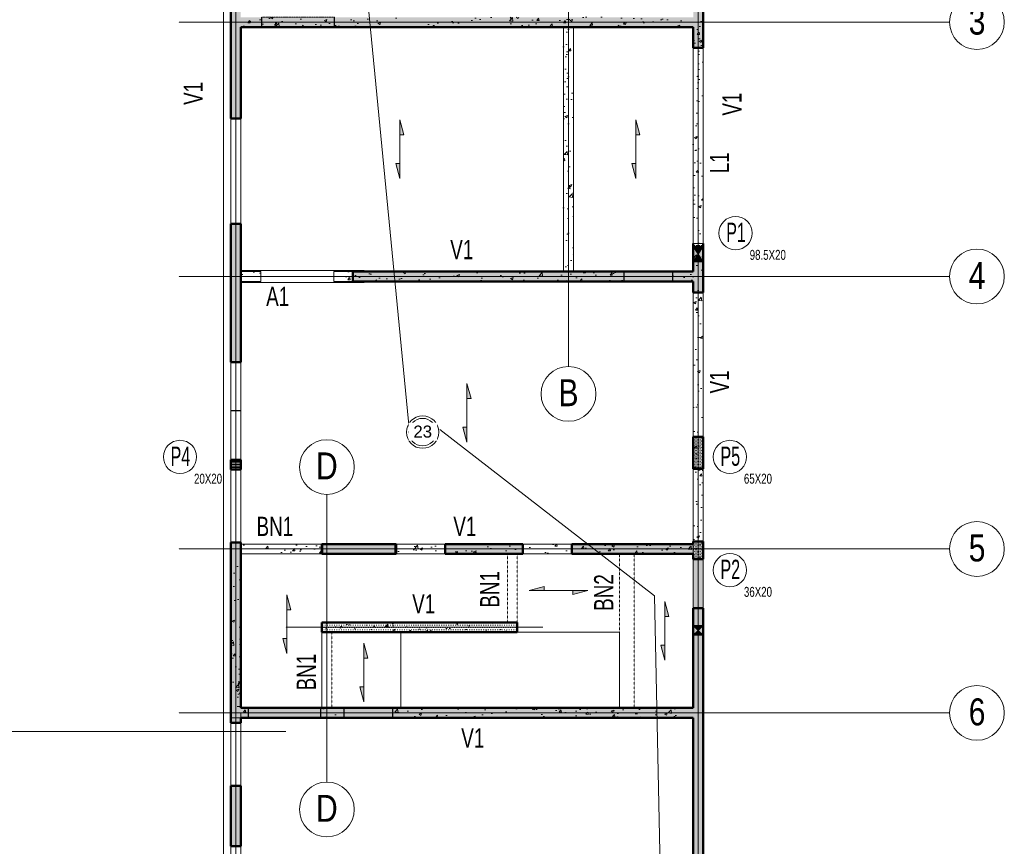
# Model space of a CAD drawing. Header units: millimetres. Extents: x 7562 to 90209, y -2040 to 79170.
# Tile 5 of 7: x 26020 to 46148, y 44202 to 61100. Entities that reach past the tile are written whole.
import ezdxf

# ---------------------------------------------------------------- set-up
doc = ezdxf.new("R2010")
doc.units = ezdxf.units.MM
for name, pattern in [('AREST - Caché - Court', [2.0292, 1.5, -0.5292]), ('Ligne de quadrillage', [11, 1, -1, 8, -1]), ('Projeté', [3.96875, 2.38125, -1.5875]), ('Tiret', [6.35, 3.175, -3.175])]:
    doc.linetypes.add(name, pattern=pattern)
for name, color, linetype, lineweight in [('A-DETL-GENF', 92, 'Projeté', 15), ('A-DETL-HDLN', 90, 'Tiret', 20), ('A-DETL-MEDM', 33, 'Continuous', 25), ('A-DETL-THIN', 151, 'Continuous', 20), ('A-DOOR', 31, 'Continuous', 20), ('A-FLOR', 192, 'Continuous', 15), ('A-GLAZ', 151, 'Continuous', 20), ('A-WALL', 113, 'Continuous', 20), ('A-WALL-IDEN', 211, 'Continuous', 15), ('A-WALL-PATT', 111, 'Continuous', 30), ('S-BEAM', 12, 'Continuous', 15), ('S-BEAM-IDEN', 2, 'Continuous', 15), ('S-COLS', 52, 'Continuous', 15), ('S-COLS-IDEN', 171, 'Continuous', 15), ('S-FLOR-SYMB', 171, 'Continuous', 15), ('S-FNDN-IDEN', 2, 'Continuous', 15), ('S-GRID', 1, 'Continuous', 15), ('S-GRID-IDEN', 1, 'Continuous', 15), ('S-STRS-MBND', 31, 'Projeté', 15)]:
    doc.layers.add(name, color=color, linetype=linetype, lineweight=lineweight)
doc.styles.add('Arial', font='arial.ttf', dxfattribs={"width": 0.8, "height": 550.778443})
doc.styles.add('Arial_1', font='arial.ttf', dxfattribs={"width": 0.7, "height": 393.413174})
doc.styles.add('Arial_2', font='arial.ttf', dxfattribs={"height": 245.883234})
doc.styles.add('Arial_3', font='arial.ttf', dxfattribs={"width": 0.6, "height": 393.413174})
doc.styles.add('Arial_B', font='txt', dxfattribs={"width": 0.7, "height": 202.95124})
pattern_1 = [(0, (0, 0), (23.812, 47.625), [3.353, -44.272])]
pattern_2 = [(50, (0, 0), (546.5526, -47.8174), [57.15, -628.65]), (355, (0, 0), (-105.7283, 573.17), [45.72, -502.92]), (100.451, (45.55, -4), (440.8275, 525.35), [48.57, -534.27]), (46.184, (0, 152.4), (813.2374, -126.129), [85.725, -942.975]), (96.636, (67.8, 141.9), (712.207, 742.283), [72.855, -801.406]), (351.184, (0, 152.4), (712.215, 742.276), [68.58, -754.38]), (21, (76.2, 114.3), (454.8433, -306.796), [57.15, -628.65]), (326, (76.2, 114.3), (185.4063, 552.564), [45.72, -502.92]), (71.451, (114.1, 88.73), (640.251, 245.764), [48.57, -534.27]), (37.5, (0, 0), (9.26637, 253.66504), [3.353, -493.471, 3.353, -507.187, -504.825]), (37.5, (0, 0), (9.26637, 253.66504), [-1007.364, 3.353, -501.472]), (7.5, (0, 0), (200.4594, 300.5414), [3.353, -287.731, 3.353, -482.041, -192.405]), (7.5, (0, 0), (200.4594, 300.5414), [-776.478, 3.353, -189.052]), (327.5, (-169.93, 0), (406.77284, -17.18643), [3.353, -187.147, 3.353, -591.007, -788.67]), (327.5, (-169.93, 0), (406.77284, -17.18643), [-784.86, 3.353, -785.317]), (317.5, (-246.13, 0), (444.388, 76.2803), [3.353, -244.297, 3.353, -391.363, -560.07]), (317.5, (-246.13, 0), (444.388, 76.2803), [-642.366, 3.353, -556.717])]
pattern_3 = [(0, (0, 0), (15.875, 31.75), [3.353, -28.397])]

# ---------------------------------------------------------------- blocks, each defined once
blk = doc.blocks.new('Porte-Ouverture - 149x280h-940808-RDC')
at = {"layer": 'A-DETL-GENF'}
for p, q in [((737, 100), (-753, 100)), ((-753, -100), (737, -100))]:
    blk.add_line(p, q, dxfattribs=at)
at = {"layer": 'A-DETL-MEDM'}
for p, q in [((-753, 100), (-753, -100)), ((737, -100), (737, 100))]:
    blk.add_line(p, q, dxfattribs=at)
blk = doc.blocks.new('Porte-Ouverture - 100x280h-942323-RDC')
at = {"layer": 'A-DETL-GENF'}
for p, q in [((492, 100), (-508, 100)), ((-508, -100), (492, -100))]:
    blk.add_line(p, q, dxfattribs=at)
at = {"layer": 'A-DETL-MEDM'}
for p, q in [((-508, 100), (-508, -100)), ((492, -100), (492, 100))]:
    blk.add_line(p, q, dxfattribs=at)
blk = doc.blocks.new('Fenêtre-Ouverture carrée - 100x170h-941478-RDC')
at = {"layer": 'A-GLAZ'}
for p, q in [((-508, -100), (-508, 100)), ((492, 100), (492, -100))]:
    blk.add_line(p, q, dxfattribs=at)
at = {"layer": 'A-GLAZ', "color": 1, "linetype": 'Projeté', "lineweight": 15}
for p, q in [((-508, 100), (492, 100)), ((492, -100), (-508, -100))]:
    blk.add_line(p, q, dxfattribs=at)
blk = doc.blocks.new('Fenêtre-Ouverture carrée - 215x170h-941306-RDC')
at = {"layer": 'A-GLAZ'}
for p, q in [((-1083, -100), (-1083, 100)), ((1067, 100), (1067, -100))]:
    blk.add_line(p, q, dxfattribs=at)
at = {"layer": 'A-GLAZ', "color": 1, "linetype": 'Projeté', "lineweight": 15}
for p, q in [((-1083, 100), (1067, 100)), ((1067, -100), (-1083, -100))]:
    blk.add_line(p, q, dxfattribs=at)
blk = doc.blocks.new('Porte-Ouverture - 100x208h-944597-RDC')
at = {"layer": 'A-DETL-GENF'}
for p, q in [((492, 100), (-508, 100)), ((-508, -100), (492, -100))]:
    blk.add_line(p, q, dxfattribs=at)
at = {"layer": 'A-DETL-MEDM'}
for p, q in [((-508, 100), (-508, -100)), ((492, -100), (492, 100))]:
    blk.add_line(p, q, dxfattribs=at)
blk = doc.blocks.new('Fenêtre-Ouverture carrée - 295x170h-1119920-RDC')
at = {"layer": 'A-GLAZ'}
for p, q in [((-1483, -100), (-1483, 100)), ((1467, 100), (1467, -100))]:
    blk.add_line(p, q, dxfattribs=at)
at = {"layer": 'A-GLAZ', "color": 1, "linetype": 'Projeté', "lineweight": 15}
for p, q in [((-1483, 100), (1467, 100)), ((1467, -100), (-1483, -100))]:
    blk.add_line(p, q, dxfattribs=at)
blk = doc.blocks.new('Fenêtre-Ouverture carrée - 400x170h-953966-RDC')
at = {"layer": 'A-GLAZ'}
for p, q in [((-2008, -100), (-2008, 100)), ((1992, 100), (1992, -100))]:
    blk.add_line(p, q, dxfattribs=at)
at = {"layer": 'A-GLAZ', "color": 1, "linetype": 'Projeté', "lineweight": 15}
for p, q in [((-2008, 100), (1992, 100)), ((1992, -100), (-2008, -100))]:
    blk.add_line(p, q, dxfattribs=at)
blk = doc.blocks.new('Porte-Ouverture - 100x208h-1149043-RDC')
at = {"layer": 'A-DETL-GENF'}
for p, q in [((492, 100), (-508, 100)), ((-508, -100), (492, -100))]:
    blk.add_line(p, q, dxfattribs=at)
at = {"layer": 'A-DETL-MEDM'}
for p, q in [((-508, 100), (-508, -100)), ((492, -100), (492, 100))]:
    blk.add_line(p, q, dxfattribs=at)
blk = doc.blocks.new('Porte-Ouverture - 149x208h-1149041-RDC')
at = {"layer": 'A-DETL-GENF'}
for p, q in [((737, 100), (-753, 100)), ((-753, -100), (737, -100))]:
    blk.add_line(p, q, dxfattribs=at)
at = {"layer": 'A-DETL-MEDM'}
for p, q in [((-753, 100), (-753, -100)), ((737, -100), (737, 100))]:
    blk.add_line(p, q, dxfattribs=at)
blk = doc.blocks.new('Porte-Ouverture - 129x208h-1097813-RDC')
at = {"layer": 'A-DETL-GENF'}
for p, q in [((637, 100), (-653, 100)), ((-653, -100), (637, -100))]:
    blk.add_line(p, q, dxfattribs=at)
at = {"layer": 'A-DETL-MEDM'}
for p, q in [((-653, 100), (-653, -100)), ((637, -100), (637, 100))]:
    blk.add_line(p, q, dxfattribs=at)
blk = doc.blocks.new('Resa avec pochage-vue vers le haut - RESA 31x40h-1201241-RDC')
at = {"layer": 'A-DETL-GENF', "linetype": 'Continuous'}
blk.add_hatch(color=256, dxfattribs=at).paths.add_polyline_path([(-30, 0), (125, 100), (125, -100)], flags=0)
at = {"layer": 'A-GLAZ', "lineweight": 15}
blk.add_hatch(color=256, dxfattribs=at).paths.add_polyline_path([(-30, 0), (-185, -100), (-185, 100)], flags=0)
at = {"layer": 'A-DETL-GENF', "linetype": 'Continuous'}
for p, q in [((-30, 0), (-185, 100)), ((-185, 100), (-185, -100)), ((-185, -100), (-30, 0)), ((125, 100), (-30, 0)), ((-30, 0), (125, -100)), ((125, -100), (125, 100))]:
    blk.add_line(p, q, dxfattribs=at)
blk = doc.blocks.new('Resa avec pochage-vue vers le haut - RESA 31x40h-1201357-RDC')
at = {"layer": 'A-DETL-GENF', "linetype": 'Continuous'}
blk.add_hatch(color=256, dxfattribs=at).paths.add_polyline_path([(25, 0), (125, 100), (125, -100)], flags=0)
at = {"layer": 'A-GLAZ', "lineweight": 15}
blk.add_hatch(color=256, dxfattribs=at).paths.add_polyline_path([(25, 0), (-75, -100), (-75, 100)], flags=0)
at = {"layer": 'A-DETL-GENF', "linetype": 'Continuous'}
for p, q in [((25, 0), (-75, 100)), ((-75, 100), (-75, -100)), ((-75, -100), (25, 0)), ((125, 100), (25, 0)), ((25, 0), (125, -100)), ((125, -100), (125, 100))]:
    blk.add_line(p, q, dxfattribs=at)
blk = doc.blocks.new('Poutre Plate - 30x23h-1110432-RDC')
at = {"layer": 'A-DETL-HDLN'}
for p, q in [((-1574.7, 150), (1574.7, 150)), ((-1574.7, -150), (1574.7, -150))]:
    blk.add_line(p, q, dxfattribs=at)
at = {"layer": 'S-BEAM'}
for p, q in [((-1574.7, 150), (-1574.7, 150)), ((-1574.7, 150), (-1574.7, -150)), ((1574.7, -150), (1574.7, 150)), ((1574.7, 150), (1574.7, 150)), ((-1574.7, -150), (-1574.7, -150)), ((1574.7, -150), (1574.7, -150))]:
    blk.add_line(p, q, dxfattribs=at)
blk = doc.blocks.new('Poutre Plate - 20x23h-1111075-RDC')
at = {"layer": 'A-DETL-HDLN'}
blk.add_line((-774.7, -100), (774.7, -100), dxfattribs=at)
at = {"layer": 'S-BEAM'}
for p, q in [((-774.7, 100), (-774.7, 100)), ((-774.7, 100), (-774.7, -100)), ((-774.7, 100), (774.7, 100)), ((774.7, -100), (774.7, 100)), ((774.7, 100), (774.7, 100)), ((-774.7, -100), (-774.7, -100)), ((774.7, -100), (774.7, -100))]:
    blk.add_line(p, q, dxfattribs=at)
blk = doc.blocks.new('Poutre Plate - 20x23h-1112555-RDC')
at = {"layer": 'A-DETL-HDLN'}
for p, q in [((-700.2, 100), (700, 100)), ((-700.2, -100), (700, -100))]:
    blk.add_line(p, q, dxfattribs=at)
at = {"layer": 'S-BEAM'}
for p, q in [((-700.2, 100), (-700.2, 100)), ((-700.2, 100), (-700.2, -100)), ((700, -100), (700, 100)), ((700, 100), (700, 100)), ((-700.2, -100), (-700.2, -100)), ((700, -100), (700, -100))]:
    blk.add_line(p, q, dxfattribs=at)
blk = doc.blocks.new('Poutre Plate - 20x23h-1111910-RDC')
at = {"layer": 'A-DETL-HDLN'}
for p, q in [((-880, 100), (780, 100)), ((-880, -100), (780, -100))]:
    blk.add_line(p, q, dxfattribs=at)
at = {"layer": 'S-BEAM'}
for p, q in [((-880, 100), (-880, 100)), ((-880, 100), (-880, -100)), ((780, -100), (780, 100)), ((780, 100), (780, 100)), ((-880, -100), (-880, -100)), ((780, -100), (780, -100))]:
    blk.add_line(p, q, dxfattribs=at)
blk = doc.blocks.new('Quadrillage - M_Extrémité de la ligne de quadrillage - Cercle Arest-424986-RDC')
at = {"layer": 'S-GRID-IDEN'}
blk.add_circle((0, 0), 5.6, dxfattribs=at)
blk = doc.blocks.new('M_Sens de portée fixe - Dalle unidirectionnelle - 06 mm-77493-RDC')
at = {"layer": 'S-FLOR-SYMB'}
for points in [[(-2.93, 0.82), (-2.93, 0), (-6, 0)], [(2.93, -0.82), (2.93, 0), (6, 0)]]:
    blk.add_hatch(color=256, dxfattribs=at).paths.add_polyline_path(points, flags=0)
for p, q in [((-2.93, 0.82), (-6, 0)), ((0, 0), (-6, 0)), ((-2.93, 0), (-2.93, 0.82)), ((0, 0), (6, 0)), ((2.93, -0.82), (6, 0)), ((2.93, 0), (2.93, -0.82))]:
    blk.add_line(p, q, dxfattribs=at)
blk = doc.blocks.new('Etiquette Dalle Epaisseur-AREST - Dalle Brut-1108061-RDC')
at = {"layer": 'S-FNDN-IDEN'}
for radius in [3.31, 2.81]:
    blk.add_circle((0, -2.59), radius, dxfattribs=at)
blk = doc.blocks.new('Etiquette Poteau - AREST - Phase AP-476303-RDC')
at = {"layer": 'S-COLS-IDEN'}
blk.add_circle((0, 0), 3.4, dxfattribs=at)

msp = doc.modelspace()

# ---------------------------------------------------------------- hatches: boundary and pattern name
at = {"layer": 'A-WALL', "linetype": 'AREST - Caché - Court'}
h = msp.add_hatch(dxfattribs=at)
h.set_pattern_fill('FP_2', color=9, style=0, pattern_type=2)
h.set_pattern_definition(pattern_2)
h.paths.add_polyline_path([(39989, 60950), (39989, 61050), (39989, 61150), (39789, 61150), (30539, 61150), (30539, 60950), (37139, 60950), (37239, 60950), (37339, 60950), (39789, 60950)], flags=0)
h = msp.add_hatch(dxfattribs=at)
h.set_pattern_fill('FP_2', color=9, style=0, pattern_type=2)
h.set_pattern_definition(pattern_2)
h.paths.add_polyline_path([(37339, 60950), (37139, 60950), (37139, 55950), (37339, 55950)], flags=0)
h = msp.add_hatch(dxfattribs=at)
h.set_pattern_fill('FP_2', color=9, style=0, pattern_type=2)
h.set_pattern_definition(pattern_2)
h.paths.add_polyline_path([(39989, 60950), (39789, 60950), (39789, 55950), (39789, 55750), (39789, 50080), (39989, 50080), (39989, 50279), (39989, 55850)], flags=0)
h = msp.add_hatch(dxfattribs=at)
h.set_pattern_fill('FP_2', color=9, style=0, pattern_type=2)
h.set_pattern_definition(pattern_2)
h.paths.add_polyline_path([(30539, 55750), (30949, 55750), (30949, 55950), (30539, 55950)], flags=0)
h.paths.add_polyline_path([(38369, 55950), (37239, 55950), (37139, 55950), (32439, 55950), (32439, 55750), (38369, 55750)], flags=0)
h.paths.add_polyline_path([(39369, 55750), (39789, 55750), (39789, 55950), (39369, 55950)], flags=0)
h = msp.add_hatch(dxfattribs=at)
h.set_pattern_fill('FP_2', color=9, style=0, pattern_type=2)
h.set_pattern_definition(pattern_2)
h.paths.add_polyline_path([(30539, 50180), (32209, 50180), (32209, 50380), (30539, 50380)], flags=0)
h.paths.add_polyline_path([(39789, 50380), (33699, 50380), (33699, 50180), (39789, 50180)], flags=0)
h = msp.add_hatch(dxfattribs=at)
h.set_pattern_fill('FP_2', color=9, style=0, pattern_type=2)
h.set_pattern_definition(pattern_2)
h.paths.add_polyline_path([(30539, 50180), (30339, 50180), (30339, 47030), (30539, 47030)], flags=0)
h = msp.add_hatch(dxfattribs=at)
h.set_pattern_fill('FP_2', color=9, style=0, pattern_type=2)
h.set_pattern_definition(pattern_2)
h.paths.add_polyline_path([(39789, 26350), (39989, 26350), (39989, 33030), (39989, 40000), (39989, 46930), (39989, 50080), (39789, 50080), (39789, 47030), (39789, 46830), (39789, 40100), (39789, 39900), (39789, 33130), (39789, 32930), (39789, 26550)], flags=0)
h = msp.add_hatch(dxfattribs=at)
h.set_pattern_fill('FP_2', color=9, style=0, pattern_type=2)
h.set_pattern_definition(pattern_2)
h.paths.add_polyline_path([(36189, 48580), (36189, 48780), (32199, 48780), (32199, 48580), (36089, 48580)], flags=0)
h = msp.add_hatch(dxfattribs=at)
h.set_pattern_fill('FP_2', color=9, style=0, pattern_type=2)
h.set_pattern_definition(pattern_2)
h.paths.add_polyline_path([(32179, 47030), (32179, 46830), (32649, 46830), (32649, 47030), (32299, 47030), (32199, 47030)], flags=0)
h.paths.add_polyline_path([(33649, 47030), (33649, 46830), (39789, 46830), (39789, 47030), (38279, 47030), (33809, 47030)], flags=0)
h.paths.add_polyline_path([(30339, 46830), (30689, 46830), (30689, 47030), (30539, 47030), (30339, 47030), (30339, 46930)], flags=0)
at = {"layer": 'A-WALL-PATT', "lineweight": 15}
h = msp.add_hatch(dxfattribs=at)
h.set_pattern_fill('FP_1', color=256, style=0, pattern_type=2)
h.set_pattern_definition(pattern_1)
h.paths.add_polyline_path([(30339, 73750), (30539, 73750), (30539, 75429), (30539, 75630), (30339, 75646)], flags=0)
h.paths.add_polyline_path([(30339, 68398), (30539, 68398), (30539, 69350), (30539, 69550), (30339, 69550)], flags=0)
h.paths.add_polyline_path([(30339, 64863), (30539, 64863), (30539, 66508), (30339, 66508)], flags=0)
h.paths.add_polyline_path([(30339, 60950), (30539, 60950), (30539, 61150), (30539, 62713), (30339, 62713)], flags=0)
h.paths.add_polyline_path([(30339, 46725), (30539, 46725), (30539, 46830), (30539, 47030), (30539, 50320), (30339, 50320)], flags=0)
h.paths.add_polyline_path([(30339, 44202), (30539, 44202), (30539, 45435), (30339, 45435)], flags=0)
h.paths.add_polyline_path([(30339, 36997), (30539, 36997), (30539, 39900), (30539, 40100), (30539, 40752), (30339, 40752)], flags=0)
h.paths.add_polyline_path([(30339, 34272), (30539, 34272), (30539, 35967), (30339, 35967)], flags=0)
h.paths.add_polyline_path([(30339, 31900), (30539, 31900), (30539, 32930), (30539, 33130), (30539, 33272), (30339, 33272)], flags=0)
h.paths.add_polyline_path([(30339, 28618), (30539, 28618), (30539, 29750), (30339, 29750)], flags=0)
h.paths.add_polyline_path([(30339, 26350), (30539, 26350), (30539, 26550), (30539, 27128), (30339, 27128)], flags=0)
h = msp.add_hatch(dxfattribs=at)
h.set_pattern_fill('FP_1', color=256, style=0, pattern_type=2)
h.set_pattern_definition(pattern_1)
h.paths.add_polyline_path([(39989, 33442), (39789, 33442), (39789, 33130), (39789, 32930), (39789, 32392), (39989, 32392)], flags=0)
h.paths.add_polyline_path([(39989, 61575), (39789, 61575), (39789, 61150), (39789, 60950), (39789, 60525), (39989, 60525)], flags=0)
h.paths.add_polyline_path([(39989, 70575), (39789, 70575), (39789, 69550), (39789, 69350), (39789, 68525), (39989, 68525)], flags=0)
h.paths.add_polyline_path([(39989, 52575), (39789, 52575), (39789, 51920), (39989, 51920)], flags=0)
h.paths.add_polyline_path([(39989, 50430), (39789, 50430), (39789, 50380), (39789, 50180), (39789, 50070), (39989, 50070)], flags=0)
h.paths.add_polyline_path([(39989, 49070), (39789, 49070), (39789, 47030), (39789, 46830), (39789, 42652), (39989, 42652)], flags=0)
h.paths.add_polyline_path([(39989, 40762), (39789, 40762), (39789, 40100), (39789, 39900), (39789, 39412), (39989, 39412)], flags=0)
h.paths.add_polyline_path([(39989, 38412), (39789, 38412), (39789, 37392), (39989, 37392)], flags=0)
h.paths.add_polyline_path([(39989, 27412), (39789, 27412), (39789, 26550), (39789, 26350), (39989, 26350)], flags=0)
h.paths.add_polyline_path([(39989, 74883), (39789, 74899), (39789, 74698), (39789, 74550), (39989, 74550)], flags=0)
h.paths.add_polyline_path([(39789, 56425), (39789, 55950), (39789, 55750), (39789, 55525), (39989, 55525), (39989, 56425)], flags=0)
h = msp.add_hatch(dxfattribs=at)
h.set_pattern_fill('FP_1', color=256, style=0, pattern_type=2)
h.set_pattern_definition(pattern_1)
h.paths.add_polyline_path([(39789, 60950), (39789, 61150), (30539, 61150), (30539, 60950)], flags=0)
h = msp.add_hatch(dxfattribs=at)
h.set_pattern_fill('FP_1', color=256, style=0, pattern_type=2)
h.set_pattern_definition(pattern_1)
h.paths.add_polyline_path([(30539, 50412), (30339, 50412), (30339, 50320), (30539, 50320)], flags=0)
h.paths.add_polyline_path([(30539, 52102), (30339, 52102), (30339, 51902), (30539, 51902)], flags=0)
h.paths.add_polyline_path([(30539, 56930), (30339, 56930), (30339, 54102), (30539, 54102)], flags=0)
h.paths.add_polyline_path([(30539, 60950), (30339, 60950), (30339, 59080), (30539, 59080)], flags=0)
h = msp.add_hatch(dxfattribs=at)
h.set_pattern_fill('FP_1', color=256, style=0, pattern_type=2)
h.set_pattern_definition(pattern_1)
h.paths.add_polyline_path([(39789, 56527), (39789, 56461), (39989, 56461), (39989, 56527)], flags=0)
h = msp.add_hatch(dxfattribs=at)
h.set_pattern_fill('FP_1', color=256, style=0, pattern_type=2)
h.set_pattern_definition(pattern_1)
h.paths.add_polyline_path([(39789, 55750), (39789, 55950), (32829, 55950), (32829, 55750)], flags=0)
h = msp.add_hatch(dxfattribs=at)
h.set_pattern_fill('FP_1', color=256, style=0, pattern_type=2)
h.set_pattern_definition(pattern_1)
h.paths.add_polyline_path([(33719, 50180), (33719, 50380), (32199, 50380), (32199, 50180)], flags=0)
h.paths.add_polyline_path([(36304, 50180), (36304, 50380), (34719, 50380), (34719, 50180)], flags=0)
h.paths.add_polyline_path([(39789, 50180), (39789, 50380), (37304, 50380), (37304, 50180)], flags=0)
h = msp.add_hatch(dxfattribs=at)
h.set_pattern_fill('FP_1', color=256, style=0, pattern_type=2)
h.set_pattern_definition(pattern_1)
h.paths.add_polyline_path([(36189, 48580), (36189, 48780), (32199, 48780), (32199, 48580)], flags=0)
h = msp.add_hatch(dxfattribs=at)
h.set_pattern_fill('FP_1', color=256, style=0, pattern_type=2)
h.set_pattern_definition(pattern_1)
h.paths.add_polyline_path([(39789, 46830), (39789, 47030), (30539, 47030), (30539, 46830)], flags=0)
at = {"layer": 'S-COLS', "linetype": 'AREST - Caché - Court'}
h = msp.add_hatch(dxfattribs=at)
h.set_pattern_fill('FP_7', color=222, style=0, pattern_type=2)
h.set_pattern_definition(pattern_3)
h.paths.add_polyline_path([(39989, 56425), (39989, 56461), (39789, 56461), (39789, 56425)], flags=0)
h = msp.add_hatch(dxfattribs=at)
h.set_pattern_fill('FP_7', color=222, style=0, pattern_type=2)
h.set_pattern_definition(pattern_3)
h.paths.add_polyline_path([(39989, 52575), (39789, 52575), (39789, 51925), (39989, 51925)], flags=0)
h = msp.add_hatch(dxfattribs=at)
h.set_pattern_fill('FP_7', color=222, style=0, pattern_type=2)
h.set_pattern_definition(pattern_3)
h.paths.add_polyline_path([(30539, 52102), (30339, 52102), (30339, 51902), (30539, 51902)], flags=0)
h = msp.add_hatch(dxfattribs=at)
h.set_pattern_fill('FP_7', color=222, style=0, pattern_type=2)
h.set_pattern_definition(pattern_3)
h.paths.add_polyline_path([(39989, 50430), (39789, 50430), (39789, 50380), (39789, 50180), (39789, 50070), (39989, 50070)], flags=0)

# ---------------------------------------------------------------- linework, layer by layer
at = {"layer": 'A-DETL-HDLN'}
for p, q in [((37139, 60950), (37139, 55950)), ((37339, 55950), (37339, 60950)), ((32199, 47030), (32199, 48580))]:
    msp.add_line(p, q, dxfattribs=at)
at = {"layer": 'A-DETL-THIN'}
for p, q in [((33992, 52673), (32304, 69991)), ((34611, 52719), (38995, 49320)), ((38995, 49320), (39477, 26753)), ((39789, 48780), (39789, 48715)), ((39789, 48455), (39789, 48515))]:
    msp.add_line(p, q, dxfattribs=at)
at = {"layer": 'A-FLOR', "color": 1}
for p, q in [((37239, 61050), (37239, 60950)), ((37239, 55950), (37239, 55850)), ((32199, 48580), (32199, 47030)), ((33809, 48580), (33809, 47030)), ((38279, 48580), (36189, 48580)), ((38279, 47030), (38279, 48580)), ((32299, 46930), (30339, 46930)), ((30539, 46930), (30539, 29750))]:
    msp.add_line(p, q, dxfattribs=at)
at = {"layer": 'A-WALL', "color": 9, "linetype": 'AREST - Caché - Court'}
for p, q in [((30339, 75646), (30339, 46830)), ((30964, 60950), (30964, 61150)), ((30964, 60950), (30964, 61150)), ((32454, 61150), (32454, 60950)), ((32454, 60950), (32454, 61150)), ((39989, 26350), (39989, 61150)), ((30539, 60950), (37139, 60950)), ((30539, 60950), (37139, 60950)), ((37139, 60950), (37139, 55950)), ((37139, 60950), (37139, 55950)), ((37339, 60950), (39789, 60950)), ((37339, 60950), (39789, 60950)), ((37339, 55950), (37339, 60950)), ((37339, 55950), (37339, 60950)), ((39789, 60950), (39789, 55950)), ((39789, 60950), (39789, 55950)), ((30949, 55950), (30539, 55950)), ((30949, 55950), (30539, 55950)), ((30949, 55750), (30949, 55950)), ((30949, 55950), (30949, 55750)), ((37139, 55950), (32439, 55950)), ((32439, 55950), (32439, 55750)), ((32439, 55750), (32439, 55950)), ((37139, 55950), (32439, 55950)), ((38369, 55950), (37239, 55950)), ((38369, 55750), (38369, 55950)), ((38369, 55950), (38369, 55750)), ((39789, 55950), (39369, 55950)), ((39369, 55950), (39369, 55750)), ((39369, 55750), (39369, 55950)), ((39789, 55950), (39369, 55950)), ((30539, 55750), (30949, 55750)), ((30539, 55750), (30949, 55750)), ((32439, 55750), (38369, 55750)), ((32439, 55750), (38369, 55750)), ((39369, 55750), (39789, 55750)), ((39369, 55750), (39789, 55750)), ((39789, 55750), (39789, 47030)), ((39789, 55750), (39789, 47030)), ((32209, 50380), (30539, 50380)), ((30539, 50380), (30539, 50180)), ((30539, 50180), (30539, 50380)), ((32209, 50380), (30539, 50380)), ((32209, 50180), (32209, 50380)), ((32209, 50380), (32209, 50180)), ((39789, 50380), (33699, 50380)), ((33699, 50380), (33699, 50180)), ((33699, 50180), (33699, 50380)), ((39789, 50380), (33699, 50380)), ((30539, 50180), (32209, 50180)), ((30539, 50180), (32209, 50180)), ((33699, 50180), (39789, 50180)), ((33699, 50180), (39789, 50180)), ((36189, 48780), (32199, 48780)), ((32199, 48780), (32199, 48580)), ((32199, 48580), (32199, 48780)), ((36189, 48780), (32199, 48780)), ((36189, 48580), (36189, 48780)), ((36189, 48780), (36189, 48580)), ((32199, 48580), (36189, 48580)), ((36089, 48580), (36189, 48580)), ((30339, 46830), (30339, 46930)), ((30689, 47030), (30539, 47030)), ((30689, 47030), (30539, 47030)), ((30689, 46830), (30689, 47030)), ((30689, 47030), (30689, 46830)), ((32649, 47030), (32179, 47030)), ((32179, 47030), (32179, 46830)), ((32179, 46830), (32179, 47030)), ((32199, 47030), (32179, 47030)), ((32649, 47030), (32299, 47030)), ((32649, 46830), (32649, 47030)), ((32649, 47030), (32649, 46830)), ((39789, 47030), (33649, 47030)), ((33649, 47030), (33649, 46830)), ((33649, 46830), (33649, 47030)), ((33809, 47030), (33649, 47030)), ((39789, 47030), (38279, 47030)), ((30339, 46830), (30689, 46830)), ((30339, 46830), (30689, 46830)), ((32179, 46830), (32649, 46830)), ((32179, 46830), (32649, 46830)), ((33649, 46830), (39789, 46830)), ((33649, 46830), (39789, 46830)), ((39789, 46830), (39789, 40100)), ((39789, 46830), (39789, 40100))]:
    msp.add_line(p, q, dxfattribs=at)
at = {"layer": 'A-WALL', "lineweight": 50}
for p, q in [((30339, 59080), (30339, 62713)), ((39989, 61575), (39989, 60525)), ((39789, 60950), (30539, 60950)), ((30539, 60950), (30539, 59080)), ((39789, 60950), (39789, 60525)), ((39989, 60525), (39789, 60525)), ((30539, 59080), (30339, 59080)), ((30339, 54102), (30339, 56930)), ((30339, 56930), (30539, 56930)), ((30539, 56930), (30539, 54102)), ((39789, 56461), (39789, 56527)), ((39789, 55950), (39789, 56425)), ((39989, 56461), (39989, 56527)), ((39989, 55525), (39989, 56425)), ((32829, 55750), (32829, 55950)), ((32829, 55950), (39789, 55950)), ((39789, 55750), (32829, 55750)), ((39789, 55525), (39789, 55750)), ((39989, 55525), (39789, 55525)), ((30539, 54102), (30339, 54102)), ((39789, 51920), (39789, 52575)), ((39989, 52575), (39789, 52575)), ((39989, 51920), (39989, 52575)), ((30339, 51902), (30339, 52102)), ((30339, 52102), (30539, 52102)), ((30539, 52102), (30539, 51902)), ((30539, 51902), (30339, 51902)), ((39989, 51920), (39789, 51920)), ((30339, 46725), (30339, 50412)), ((30339, 50412), (30539, 50412)), ((30539, 50412), (30539, 47030)), ((32199, 50180), (32199, 50380)), ((32199, 50380), (33719, 50380)), ((33719, 50380), (33719, 50180)), ((34719, 50180), (34719, 50380)), ((34719, 50380), (36304, 50380)), ((36304, 50380), (36304, 50180)), ((37304, 50180), (37304, 50380)), ((37304, 50380), (39789, 50380)), ((39789, 50430), (39789, 50380)), ((39989, 50430), (39789, 50430)), ((39989, 50070), (39989, 50430)), ((33719, 50180), (32199, 50180)), ((36304, 50180), (34719, 50180)), ((39789, 50180), (37304, 50180)), ((39789, 50180), (39789, 50070)), ((39989, 50070), (39789, 50070)), ((39789, 49070), (39789, 47030)), ((39989, 49070), (39789, 49070)), ((39989, 42652), (39989, 49070)), ((32199, 48580), (32199, 48780)), ((32199, 48780), (36189, 48780)), ((36189, 48780), (36189, 48580)), ((36189, 48580), (32199, 48580)), ((30539, 47030), (39789, 47030)), ((30539, 46725), (30339, 46725)), ((30539, 46830), (30539, 46725)), ((39789, 46830), (30539, 46830)), ((39789, 46830), (39789, 42652)), ((30339, 44202), (30339, 45435)), ((30339, 45435), (30539, 45435)), ((30539, 45435), (30539, 44202)), ((30539, 44202), (30339, 44202))]:
    msp.add_line(p, q, dxfattribs=at)
at = {"layer": 'A-WALL'}
for p, q in [((39789, 56425), (39789, 60525)), ((39989, 56527), (39989, 60525)), ((30339, 59080), (30339, 56930)), ((30539, 56930), (30539, 59080)), ((39989, 56527), (39789, 56527)), ((39789, 56525), (39989, 56525)), ((39989, 56461), (39789, 56461)), ((39789, 55525), (39789, 52575)), ((39989, 52575), (39989, 55525)), ((30339, 54102), (30339, 52102)), ((30539, 54102), (30539, 52102)), ((30339, 51902), (30339, 50412)), ((30539, 50412), (30539, 51902)), ((39789, 49070), (39789, 51920)), ((39989, 50430), (39989, 51920)), ((37304, 50380), (33719, 50380)), ((33719, 50180), (37304, 50180)), ((39989, 49070), (39989, 50070)), ((39989, 48715), (39789, 48715)), ((39789, 48515), (39989, 48515)), ((30339, 46725), (30339, 29750)), ((30539, 46725), (30539, 40752))]:
    msp.add_line(p, q, dxfattribs=at)
at = {"layer": 'S-BEAM'}
for p, q in [((39789, 60525), (39989, 60525)), ((39989, 60525), (39789, 60525)), ((39789, 56525), (39789, 60525)), ((39789, 60525), (39789, 56525)), ((39989, 60525), (39989, 56525)), ((39789, 56525), (39989, 56525)), ((39989, 56525), (39789, 56525)), ((30539, 55725), (30539, 55975)), ((30539, 55975), (33059, 55975)), ((30539, 55975), (33059, 55975)), ((33059, 55950), (33059, 55975)), ((33059, 55975), (33059, 55950)), ((33059, 55950), (32829, 55950)), ((32829, 55950), (32829, 55750)), ((33059, 55725), (30539, 55725)), ((30539, 55725), (33059, 55725)), ((32829, 55750), (33059, 55750)), ((33059, 55725), (33059, 55750)), ((33059, 55750), (33059, 55725))]:
    msp.add_line(p, q, dxfattribs=at)
at = {"layer": 'S-COLS', "lineweight": 50}
for p, q in [((39789, 56461), (39789, 56425)), ((39989, 56461), (39989, 56425)), ((39789, 51925), (39789, 52575)), ((39789, 52575), (39989, 52575)), ((39989, 52575), (39989, 51925)), ((30339, 51902), (30339, 52102)), ((30339, 52102), (30539, 52102)), ((30539, 52102), (30539, 51902)), ((30539, 51902), (30339, 51902)), ((39989, 51925), (39789, 51925)), ((39789, 50380), (39789, 50430)), ((39789, 50430), (39989, 50430)), ((39989, 50430), (39989, 50070)), ((39789, 50070), (39789, 50180)), ((39989, 50070), (39789, 50070))]:
    msp.add_line(p, q, dxfattribs=at)
at = {"layer": 'S-COLS', "color": 254, "linetype": 'AREST - Caché - Court'}
for p, q in [((39989, 56461), (39789, 56461)), ((39789, 52575), (39989, 52575)), ((39789, 51925), (39789, 52575)), ((39989, 52575), (39989, 51925)), ((30339, 52102), (30539, 52102)), ((30339, 51902), (30339, 52102)), ((30539, 52102), (30539, 51902)), ((30539, 51902), (30339, 51902)), ((39989, 51925), (39789, 51925)), ((39789, 50430), (39989, 50430)), ((39789, 50070), (39789, 50430)), ((39789, 50180), (39789, 50380)), ((39989, 50430), (39989, 50070)), ((39989, 50070), (39789, 50070))]:
    msp.add_line(p, q, dxfattribs=at)
at = {"layer": 'S-GRID', "linetype": 'Ligne de quadrillage'}
for p, q in [((39889, 78050), (39889, 22839)), ((30189, 34223), (30189, 76780)), ((30439, 22839), (30439, 76780)), ((37239, 62713), (37239, 54011)), ((45028, 61050), (29271, 61050)), ((45028, 55850), (29271, 55850)), ((32299, 51394), (32299, 45515)), ((45028, 50280), (29271, 50280)), ((31463, 48680), (36715, 48680)), ((45028, 46930), (29271, 46930)), ((31463, 46550), (11998, 46550))]:
    msp.add_line(p, q, dxfattribs=at)
at = {"layer": 'S-STRS-MBND'}
for p, q in [((32199, 48580), (38279, 48580)), ((38279, 47030), (38279, 48580)), ((32199, 47030), (38279, 47030))]:
    msp.add_line(p, q, dxfattribs=at)

# ---------------------------------------------------------------- block references
at = {"layer": 'A-DOOR'}
for p in [(31717, 61050), (32962, 50280), (31442, 46930)]:
    msp.add_blockref('Porte-Ouverture - 149x208h-1149041-RDC', p, dxfattribs=at)
for name, p, rotation in [('Porte-Ouverture - 100x208h-1149043-RDC', (38861, 55850), 180), ('Porte-Ouverture - 100x280h-942323-RDC', (30439, 52594), 269.9999999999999), ('Porte-Ouverture - 149x280h-940808-RDC', (30439, 51149), 269.9999999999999), ('Porte-Ouverture - 149x280h-940808-RDC', (39889, 51167), 269.9999999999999), ('Porte-Ouverture - 100x208h-944597-RDC', (34211, 50280), 180), ('Porte-Ouverture - 100x208h-944597-RDC', (36796, 50280), 180), ('Porte-Ouverture - 100x208h-944597-RDC', (39889, 49578), 89.99999999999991), ('Porte-Ouverture - 100x208h-1149043-RDC', (33141, 46930), 180), ('Porte-Ouverture - 129x208h-1097813-RDC', (30439, 46088), 89.99999999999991)]:
    msp.add_blockref(name, p, dxfattribs=dict(at, rotation=rotation))
at = {"layer": 'A-GLAZ'}
for name, p, rotation in [('Fenêtre-Ouverture carrée - 400x170h-953966-RDC', (39889, 58517), 269.9999999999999), ('Fenêtre-Ouverture carrée - 215x170h-941306-RDC', (30439, 57997), 269.9999999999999), ('Resa avec pochage-vue vers le haut - RESA 31x40h-1201241-RDC', (39889, 56336), 89.99999999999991), ('Fenêtre-Ouverture carrée - 295x170h-1119920-RDC', (39889, 54042), 269.9999999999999), ('Fenêtre-Ouverture carrée - 100x170h-941478-RDC', (30439, 53594), 269.9999999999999), ('Resa avec pochage-vue vers le haut - RESA 31x40h-1201357-RDC', (39889, 48590), 89.99999999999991)]:
    msp.add_blockref(name, p, dxfattribs=dict(at, rotation=rotation))
at = {"layer": 'S-BEAM'}
for name, p, rotation in [('Poutre Plate - 20x23h-1111910-RDC', (31319, 50280), 180), ('Poutre Plate - 20x23h-1112555-RDC', (36089, 49480), 89.99999999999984), ('Poutre Plate - 30x23h-1110432-RDC', (38429, 48605), 89.99999999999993), ('Poutre Plate - 20x23h-1111075-RDC', (32299, 47805), 89.99999999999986)]:
    msp.add_blockref(name, p, dxfattribs=dict(at, rotation=rotation))
at = {"layer": 'S-COLS-IDEN', "xscale": 99.99999999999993, "yscale": 99.99999999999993, "zscale": 99.99999999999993}
for p in [(40655, 56737), (29297, 52161), (40538, 52161), (40538, 49848)]:
    msp.add_blockref('Etiquette Poteau - AREST - Phase AP-476303-RDC', p, dxfattribs=at)
at = {"layer": 'S-FLOR-SYMB', "xscale": 99.99999999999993, "yscale": 99.99999999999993, "zscale": 99.99999999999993}
for p, rotation in [((33789, 58450), 269.9999999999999), ((38614, 58450), 89.99999999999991), ((35164, 53065), 269.9999999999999), ((31478, 48743), 89.99999999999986), ((39209, 48605), 90), ((33054, 47755), 89.99999999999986)]:
    msp.add_blockref('M_Sens de portée fixe - Dalle unidirectionnelle - 06 mm-77493-RDC', p, dxfattribs=dict(at, rotation=rotation))
msp.add_blockref('M_Sens de portée fixe - Dalle unidirectionnelle - 06 mm-77493-RDC', (37035, 49428), dxfattribs=at)
at = {"layer": 'S-FNDN-IDEN', "xscale": 99.99999999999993, "yscale": 99.99999999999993, "zscale": 99.99999999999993}
msp.add_blockref('Etiquette Dalle Epaisseur-AREST - Dalle Brut-1108061-RDC', (34257, 52928), dxfattribs=at)
at = {"layer": 'S-GRID-IDEN', "xscale": 99.99999999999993, "yscale": 99.99999999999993, "zscale": 99.99999999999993}
for p, rotation in [((45588, 61050), 89.99999999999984), ((45588, 55850), 89.9999999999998), ((37239, 53451), 180), ((32299, 51954), 180), ((45588, 50280), 89.9999999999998), ((45588, 46930), 89.9999999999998), ((32299, 44955), 180)]:
    msp.add_blockref('Quadrillage - M_Extrémité de la ligne de quadrillage - Cercle Arest-424986-RDC', p, dxfattribs=dict(at, rotation=rotation))

# ---------------------------------------------------------------- texts
at = {"layer": 'A-WALL-IDEN', "lineweight": 20, "char_height": 393.4, "width": 556.8, "attachment_point": 2, "rotation": 90, "line_spacing_factor": 0.938532, "style": 'Arial_1'}
for insert in [(29369, 59593), (40383, 59374), (40130, 53695)]:
    msp.add_mtext('V1', dxfattribs=dict(at, insert=insert))
at = {"layer": 'A-WALL-IDEN', "lineweight": 20, "char_height": 393.4, "width": 556.8, "attachment_point": 2, "line_spacing_factor": 0.938532, "style": 'Arial_1'}
for insert in [(35057, 56596), (35120, 50939), (34279, 49356), (35282, 46612)]:
    msp.add_mtext('V1', dxfattribs=dict(at, insert=insert))
at = {"layer": 'S-BEAM-IDEN', "lineweight": 25, "char_height": 393.4, "attachment_point": 3, "rotation": 90, "line_spacing_factor": 0.938532, "style": 'Arial_1'}
for s, insert, width in [('L1', (40130, 58388), 508.8), ('BN1', (35432, 49829), 883.2), ('BN2', (37762, 49764), 883.2), ('BN1', (31682, 48138), 883.2)]:
    msp.add_mtext(s, dxfattribs=dict(at, insert=insert, width=width))
at = {"layer": 'S-BEAM-IDEN', "lineweight": 25, "char_height": 393.4, "attachment_point": 3, "line_spacing_factor": 0.938532, "style": 'Arial_1'}
for s, insert, width in [('A1', (31529, 55640), 556.8), ('BN1', (31611, 50939), 883.2)]:
    msp.add_mtext(s, dxfattribs=dict(at, insert=insert, width=width))
at = {"layer": 'S-COLS-IDEN', "line_spacing_factor": 0.938532}
for s, insert, char_height, width, attachment_point, style in [('P1', (40664, 56949), 393.4, 475.2, 2, 'Arial_3'), ('98.5X20', (40943, 56394), 203, 835.2, 1, 'Arial_B'), ('P4', (29305, 52373), 393.4, 475.2, 2, 'Arial_3'), ('P5', (40546, 52373), 393.4, 475.2, 2, 'Arial_3'), ('20X20', (29584, 51818), 203, 648, 1, 'Arial_B'), ('65X20', (40825, 51818), 203, 648, 1, 'Arial_B'), ('P2', (40546, 50060), 393.4, 475.2, 2, 'Arial_3'), ('36X20', (40825, 49505), 203, 648, 1, 'Arial_B')]:
    msp.add_mtext(s, dxfattribs=dict(at, insert=insert, char_height=char_height, width=width, attachment_point=attachment_point, style=style))
at = {"layer": 'S-GRID-IDEN', "lineweight": 40, "char_height": 551, "attachment_point": 2, "line_spacing_factor": 0.938532, "style": 'Arial'}
for s, insert, width in [('3', (45591, 61346), 403.19), ('4', (45591, 56146), 403.19), ('B', (37239, 53750), 483.83), ('D', (32299, 52254), 524.15), ('5', (45591, 50576), 403.19), ('6', (45591, 47226), 403.19), ('D', (32299, 45254), 524.15)]:
    msp.add_mtext(s, dxfattribs=dict(at, insert=insert, width=width))

# ---------------------------------------------------------------- next in the draw order: texts
at = {"layer": 'S-FNDN-IDEN', "insert": (34259, 52803), "char_height": 245.9, "width": 456, "attachment_point": 2, "line_spacing_factor": 0.938532, "style": 'Arial_2', "bg_fill": 3, "box_fill_scale": 1.25, "bg_fill_color": 0, "bg_fill_transparency": 0}
msp.add_mtext('23', dxfattribs=at)

doc.saveas('drawing.dxf')
